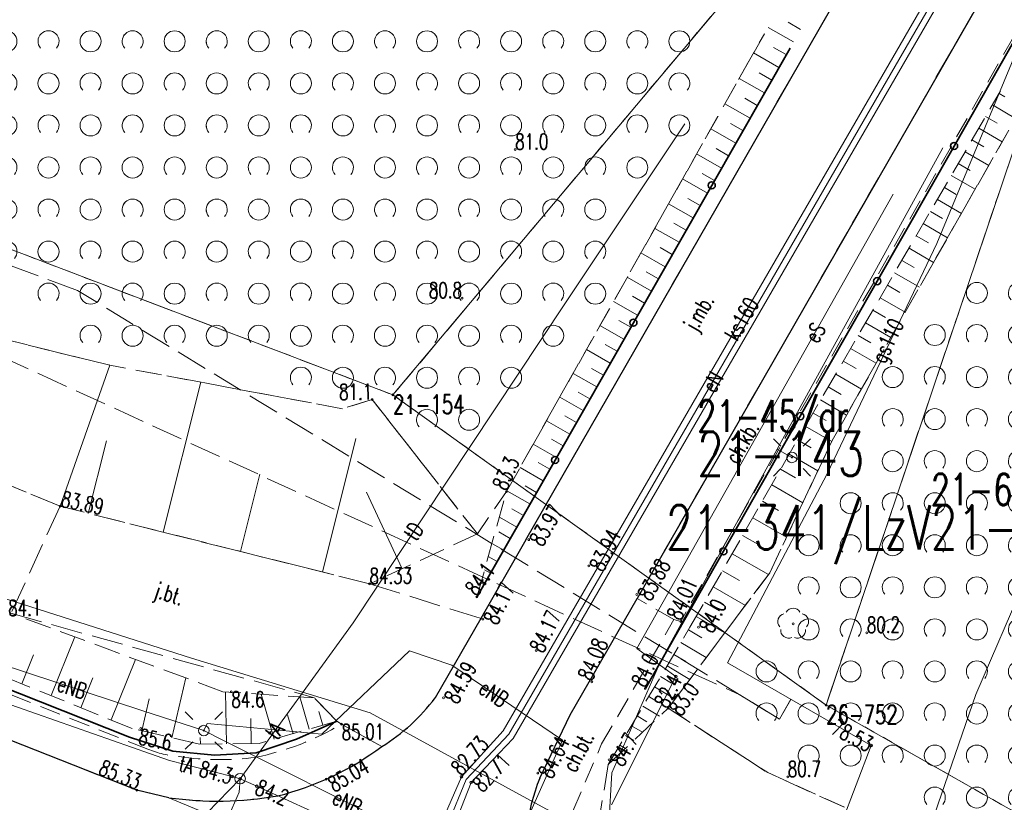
# Model space of a CAD drawing. Header units: metres. Extents: x 7505752 to 7507120, y 5839999 to 5840598.
# Tile 26 of 35: x 7506577 to 7506624, y 5840235 to 5840273. Entities that reach past the tile are written whole.
import ezdxf
from ezdxf.enums import TextEntityAlignment as Align

# ---------------------------------------------------------------- set-up
doc = ezdxf.new("R2010")
doc.units = ezdxf.units.M
for name, pattern in [('2_1', [0]), ('2_14', [1, -1]), ('2_OTKC', [1.5, 1, -0.5]), ('2_OTKJ', [2, 1.5, -0.5]), ('2_OTKK', [0]), ('2_OTRK', [1.75, 1.25, -0.5]), ('2_OTRKG', [1.75, 1.25, -0.5]), ('2_OTZK', [1.5, 1, -0.5]), ('4_SUEP_A', [0]), ('4_SUGP', [0]), ('4_SUKP', [0]), ('4_SUPP_P', [2, 1.5, -0.5]), ('4_SUTP_A', [0]), ('4_SUWP', [0]), ('GDE', [0]), ('GUK', [2, 1.5, -0.5]), ('GUZ', [1, 0.5, -0.5])]:
    doc.linetypes.add(name, pattern=pattern)
doc.layers.get('0').update_dxf_attribs({"color": 250, "linetype": 'CONTINUOUS', "lineweight": 100})
for name, color, linetype, lineweight in [('Dzialki', 7, 'GDE', 18), ('Numery_dzialek', 7, 'CONTINUOUS', 20), ('Numery_punktow', 7, 'CONTINUOUS', 9), ('OTK_E_T_0', 7, 'CONTINUOUS', 0), ('OTK_E_T_1', 7, 'CONTINUOUS', 0), ('OTK_L_0', 7, '2_OTKJ', 18), ('OTK_L_1', 7, '2_OTKK', 25), ('OTK_L_2', 7, '2_OTKC', 18), ('OTO_L_0', 7, 'CONTINUOUS', 35), ('OTR_L_1', 7, '2_OTRK', 18), ('OTR_T_0', 7, 'CONTINUOUS', 18), ('OTR_T_1', 7, 'CONTINUOUS', 18), ('OTZ_L_1', 7, '2_OTZK', 18), ('Punkty', 7, 'CONTINUOUS', 18), ('SUE_T_3', 7, 'CONTINUOUS', 18), ('SUEP_E_T_0', 1, 'CONTINUOUS', 0), ('SUEP_L_0', 1, '4_SUEP_A', 18), ('SUER_T_0', 1, 'CONTINUOUS', 18), ('SUP_T_0', 7, 'CONTINUOUS', 18), ('SUWP_L_0', 5, '4_SUWP', 18)]:
    doc.layers.add(name, color=color, linetype=linetype, lineweight=lineweight)
for name, color, linetype, lineweight, true_color in [('Kontury', 96, 'GUK', 18, 0x008000), ('Numery_konturow', 96, 'CONTINUOUS', 20, 0x008000), ('Numery_uzytkow', 96, 'CONTINUOUS', 15, 0x008000), ('OTZ_T_0', 96, 'CONTINUOUS', 18, 0x008000), ('P_SUGP_L_0', 52, '4_SUPP_P', 18, 0xbfbf00), ('SUGP_E_T_0', 52, 'CONTINUOUS', 0, 0xbfbf00), ('SUGP_L_0', 52, '4_SUGP', 18, 0xbfbf00), ('SUGR_T_0', 52, 'CONTINUOUS', 18, 0xbfbf00), ('SUKP_E_T_0', 36, 'CONTINUOUS', 0, 0x803300), ('SUKP_L_0', 36, '4_SUKP', 18, 0x803300), ('SUKR_T_0', 36, 'CONTINUOUS', 18, 0x803300), ('SUTP_E_T_0', 30, 'CONTINUOUS', 0, 0xff9100), ('SUTP_L_0', 30, '4_SUTP_A', 18, 0xff9100), ('SUTR_T_0', 30, 'CONTINUOUS', 18, 0xff9100), ('Uzytki', 96, 'GUZ', 18, 0x008000)]:
    doc.layers.add(name, color=color, linetype=linetype, lineweight=lineweight, true_color=true_color)
doc.styles.get("Standard").update_dxf_attribs({"font": 'Simplex.SHX', "width": 0.75})

# ---------------------------------------------------------------- blocks, each defined once
blk = doc.blocks.new('GRO')
at = {"linetype": 'CONTINUOUS'}
blk.add_circle((0, 0), 0.045, dxfattribs=at)
blk = doc.blocks.new('2_OTRN')
at = {"linetype": 'CONTINUOUS'}
blk.add_circle((0, 0), 0.045, dxfattribs=at)
blk = doc.blocks.new('2_OTRS')
at = {"linetype": 'CONTINUOUS'}
blk.add_circle((0, 0), 0.045, dxfattribs=at)
blk = doc.blocks.new('2_OTZK')
at = {"linetype": 'CONTINUOUS'}
for centre in [(-1, 1), (1, -1)]:
    blk.add_circle(centre, 0.5, dxfattribs=at)
for centre, start, end in [((1, 1), 318.5904, 221.4096), ((-1, -1), 318.7031, 221.2969)]:
    blk.add_arc(centre, 0.5, start, end, dxfattribs=at)
blk = doc.blocks.new('2_OTZL')
at = {"linetype": 'CONTINUOUS'}
blk.add_circle((0, 0), 0.045, dxfattribs=at)
for centre, start, end in [((-0.357, 0.116), 102.1445, 221.86), ((0, 0.375), 30.1401, 149.8599), ((0.357, 0.116), 318.14, 77.8555), ((-0.22, -0.303), 174.1482, 293.8542), ((0.22, -0.303), 246.1458, 5.8518)]:
    blk.add_arc(centre, 0.375, start, end, dxfattribs=at)
blk = doc.blocks.new('4_SUEO_W')
at = {"linetype": 'CONTINUOUS'}
for p, q in [((-0.53035, 0.53035), (-0.8839, 0.8839)), ((0.53035, 0.53035), (0.8839, 0.8839)), ((-0.53035, -0.53035), (-0.8839, -0.8839)), ((0.53035, -0.53035), (0.8839, -0.8839))]:
    blk.add_line(p, q, dxfattribs=at)
blk.add_circle((0, 0), 0.025, dxfattribs=at)
blk = doc.blocks.new('4_SUPP')
at = {"linetype": 'CONTINUOUS'}
blk.add_circle((0, 0), 0.25, dxfattribs=at)
blk = doc.blocks.new('4_SUPS')
at = {"linetype": 'CONTINUOUS'}
blk.add_circle((0, 0), 0.0625, dxfattribs=at)
blk = doc.blocks.new('4_SUPK')
at = {"linetype": 'CONTINUOUS'}
blk.add_circle((0, 0), 0.25, dxfattribs=at)

msp = doc.modelspace()

# ---------------------------------------------------------------- linework, layer by layer
at = {"layer": 'Dzialki'}
for p, q in [((7506504.17, 5840289.22), (7506594.55, 5840254.82)), ((7506594.55, 5840254.82), (7506610.79, 5840274.15)), ((7506615.15, 5840240.07), (7506624.01, 5840266.32)), ((7506615.15, 5840240.07), (7506594.55, 5840254.82)), ((7506642.64, 5840224.47), (7506615.15, 5840240.07))]:
    msp.add_line(p, q, dxfattribs=at)
at = {"layer": 'Kontury'}
for p, q in [((7506504.17, 5840289.22), (7506594.55, 5840254.82)), ((7506594.55, 5840254.82), (7506610.79, 5840274.15)), ((7506624.01, 5840266.32), (7506615.15, 5840240.07)), ((7506615.15, 5840240.07), (7506642.64, 5840224.47))]:
    msp.add_line(p, q, dxfattribs=at)
at = {"layer": 'OTK_L_0', "linetype": '2_OTKJ'}
for p, q in [((7506600.864, 5840247.924), (7506628.698, 5840296.415)), ((7506634.057, 5840293.762), (7506606.164, 5840245.14)), ((7506578.72, 5840249.52), (7506563.855, 5840255.698)), ((7506578.72, 5840249.52), (7506576.385, 5840244.433)), ((7506593.438, 5840245.832), (7506578.72, 5840249.52)), ((7506600.864, 5840247.924), (7506598.724, 5840244.192)), ((7506593.438, 5840245.832), (7506598.724, 5840244.192)), ((7506602.972, 5840239.607), (7506606.164, 5840245.14)), ((7506576.385, 5840244.433), (7506590.815, 5840240.413)), ((7506598.724, 5840244.192), (7506596.556, 5840240.412)), ((7506591.873, 5840239.3), (7506590.815, 5840240.413)), ((7506582.365, 5840236.023), (7506573.328, 5840239.591)), ((7506601.533, 5840236.586), (7506602.972, 5840239.607)), ((7506591.873, 5840239.3), (7506592.104, 5840239.161)), ((7506594.022, 5840238.094), (7506592.104, 5840239.161)), ((7506583.887, 5840235.664), (7506582.365, 5840236.023))]:
    msp.add_line(p, q, dxfattribs=at)
at = {"layer": 'OTK_L_0', "linetype": '2_14'}
msp.add_line((7506583.887, 5840235.664), (7506603.046, 5840227.705), dxfattribs=at)
at = {"layer": 'OTK_L_0', "linetype": '2_OTKJ'}
for centre, radius, start, end in [((7506589.115, 5840246.002), 9.306, 301.816, 323.0818), ((7506585.65, 5840249.377), 14.049, 284.0778, 306.5759), ((7506609.738, 5840233.202), 8.875, 157.583, 191.1076), ((7506586.207, 5840252.009), 16.509, 261.9227, 279.9779)]:
    msp.add_arc(centre, radius, start, end, dxfattribs=at)
at = {"layer": 'OTK_L_1', "linetype": '2_OTKK'}
for p, q in [((7506600.864, 5840247.924), (7506628.698, 5840296.415)), ((7506634.057, 5840293.762), (7506606.164, 5840245.14)), ((7506600.864, 5840247.924), (7506598.724, 5840244.192)), ((7506602.972, 5840239.607), (7506606.164, 5840245.14)), ((7506598.724, 5840244.192), (7506596.556, 5840240.412)), ((7506582.365, 5840236.023), (7506573.328, 5840239.591)), ((7506601.533, 5840236.586), (7506602.972, 5840239.607)), ((7506583.887, 5840235.664), (7506582.365, 5840236.023))]:
    msp.add_line(p, q, dxfattribs=at)
for centre, radius, start, end in [((7506589.115, 5840246.002), 9.306, 301.816, 323.0818), ((7506585.65, 5840249.377), 14.049, 284.0778, 306.5759), ((7506609.738, 5840233.202), 8.875, 157.583, 191.1076), ((7506586.207, 5840252.009), 16.509, 261.9227, 279.9779)]:
    msp.add_arc(centre, radius, start, end, dxfattribs=at)
at = {"layer": 'OTK_L_2', "linetype": '2_OTKC'}
for p, q in [((7506634.057, 5840293.762), (7506606.164, 5840245.14)), ((7506635.95, 5840292.726), (7506608.232, 5840244.044)), ((7506602.972, 5840239.607), (7506606.164, 5840245.14)), ((7506607.911, 5840244.132), (7506606.164, 5840245.14)), ((7506604.472, 5840238.217), (7506607.911, 5840244.132)), ((7506607.911, 5840244.132), (7506608.232, 5840244.044)), ((7506582.891, 5840237.967), (7506574.797, 5840241.192)), ((7506582.365, 5840236.023), (7506573.328, 5840239.591)), ((7506601.533, 5840236.586), (7506602.972, 5840239.607)), ((7506594.022, 5840238.094), (7506592.104, 5840239.161)), ((7506603.104, 5840235.027), (7506604.472, 5840238.217)), ((7506583.887, 5840235.664), (7506582.365, 5840236.023))]:
    msp.add_line(p, q, dxfattribs=at)
for centre, radius, start, end in [((7506585.453, 5840250.289), 12.963, 281.4403, 300.8668), ((7506585.65, 5840249.377), 14.049, 284.0778, 306.5759), ((7506584.808, 5840242.788), 5.188, 248.318, 265.3108), ((7506586.327, 5840250.452), 12.98, 261.3909, 277.5151), ((7506609.738, 5840233.202), 8.875, 157.583, 191.1076), ((7506586.207, 5840252.009), 16.509, 261.9227, 279.9779)]:
    msp.add_arc(centre, radius, start, end, dxfattribs=at)
at = {"layer": 'OTO_L_0'}
for p, q in [((7506621.233, 5840266.654), (7506624.889, 5840273.079)), ((7506609.707, 5840264.784), (7506613.432, 5840271.315)), ((7506617.577, 5840260.229), (7506621.233, 5840266.654)), ((7506605.983, 5840258.253), (7506609.707, 5840264.784)), ((7506613.92, 5840253.805), (7506617.577, 5840260.229)), ((7506602.258, 5840251.722), (7506605.983, 5840258.253)), ((7506610.264, 5840247.38), (7506613.92, 5840253.805)), ((7506598.543, 5840245.207), (7506602.258, 5840251.722)), ((7506606.554, 5840240.862), (7506610.264, 5840247.38)), ((7506582.027, 5840238.541), (7506575.054, 5840241.302)), ((7506591.873, 5840239.3), (7506589.969, 5840238.446)), ((7506584.082, 5840237.875), (7506582.027, 5840238.541)), ((7506589.969, 5840238.446), (7506588.043, 5840237.793)), ((7506586.064, 5840237.679), (7506584.082, 5840237.875)), ((7506588.043, 5840237.793), (7506586.064, 5840237.679))]:
    msp.add_line(p, q, dxfattribs=at)
for centre in [(7506621.233, 5840266.654), (7506609.707, 5840264.784), (7506617.577, 5840260.229), (7506605.983, 5840258.253), (7506613.92, 5840253.805), (7506602.258, 5840251.722), (7506610.264, 5840247.38)]:
    msp.add_circle(centre, 0.17, dxfattribs=at)
at = {"layer": 'OTR_L_1', "linetype": '2_1'}
for p, q in [((7506613.597, 5840271.604), (7506612.39, 5840272.292)), ((7506613.936, 5840272.199), (7506613.341, 5840272.539)), ((7506613.253, 5840271.001), (7506612.646, 5840271.347)), ((7506612.907, 5840270.394), (7506611.697, 5840271.084)), ((7506612.562, 5840269.79), (7506611.959, 5840270.134)), ((7506612.218, 5840269.186), (7506611.015, 5840269.872)), ((7506623.374, 5840269.158), (7506623.653, 5840268.995)), ((7506611.533, 5840267.985), (7506610.337, 5840268.667)), ((7506611.875, 5840268.585), (7506611.275, 5840268.927)), ((7506623.054, 5840268.609), (7506624.153, 5840267.969)), ((7506622.733, 5840268.057), (7506623.285, 5840267.735)), ((7506611.192, 5840267.387), (7506610.595, 5840267.727)), ((7506610.852, 5840266.79), (7506609.662, 5840267.469)), ((7506622.41, 5840267.502), (7506623.519, 5840266.856)), ((7506622.085, 5840266.944), (7506622.643, 5840266.62)), ((7506610.174, 5840265.602), (7506608.99, 5840266.277)), ((7506610.512, 5840266.195), (7506609.919, 5840266.534)), ((7506621.759, 5840266.384), (7506622.88, 5840265.732)), ((7506621.431, 5840265.821), (7506621.994, 5840265.493)), ((7506609.836, 5840265.01), (7506609.246, 5840265.347)), ((7506621.102, 5840265.255), (7506622.234, 5840264.596)), ((7506609.5, 5840264.42), (7506608.323, 5840265.091)), ((7506620.771, 5840264.687), (7506621.339, 5840264.355)), ((7506608.83, 5840263.245), (7506607.659, 5840263.912)), ((7506609.164, 5840263.832), (7506608.577, 5840264.166)), ((7506620.438, 5840264.115), (7506621.581, 5840263.45)), ((7506620.104, 5840263.541), (7506620.678, 5840263.206)), ((7506608.496, 5840262.66), (7506607.912, 5840262.992)), ((7506619.768, 5840262.964), (7506620.922, 5840262.292)), ((7506608.163, 5840262.076), (7506606.999, 5840262.74)), ((7506619.43, 5840262.384), (7506620.01, 5840262.046)), ((7506607.5, 5840260.913), (7506606.342, 5840261.574)), ((7506607.831, 5840261.494), (7506607.251, 5840261.825)), ((7506619.091, 5840261.801), (7506620.257, 5840261.122)), ((7506618.75, 5840261.215), (7506619.336, 5840260.874)), ((7506607.17, 5840260.335), (7506606.593, 5840260.664)), ((7506618.407, 5840260.627), (7506619.585, 5840259.941)), ((7506606.841, 5840259.757), (7506605.689, 5840260.414)), ((7506618.063, 5840260.035), (7506618.654, 5840259.691)), ((7506606.185, 5840258.607), (7506605.04, 5840259.26)), ((7506606.512, 5840259.181), (7506605.938, 5840259.509)), ((7506617.717, 5840259.44), (7506618.906, 5840258.748)), ((7506617.369, 5840258.843), (7506617.966, 5840258.495)), ((7506605.858, 5840258.035), (7506605.287, 5840258.36)), ((7506617.019, 5840258.243), (7506618.22, 5840257.544)), ((7506605.533, 5840257.464), (7506604.394, 5840258.113)), ((7506616.668, 5840257.639), (7506617.272, 5840257.288)), ((7506604.884, 5840256.326), (7506603.751, 5840256.972)), ((7506605.208, 5840256.894), (7506604.64, 5840257.218)), ((7506616.315, 5840257.033), (7506617.528, 5840256.327)), ((7506615.96, 5840256.424), (7506616.57, 5840256.069)), ((7506604.561, 5840255.76), (7506603.996, 5840256.082)), ((7506583.624, 5840248.291), (7506585.411, 5840255.421)), ((7506604.239, 5840255.195), (7506603.112, 5840255.837)), ((7506615.604, 5840255.811), (7506616.829, 5840255.098)), ((7506603.918, 5840254.632), (7506603.356, 5840254.952)), ((7506615.246, 5840255.196), (7506615.861, 5840254.838)), ((7506603.597, 5840254.07), (7506602.477, 5840254.709)), ((7506614.886, 5840254.577), (7506616.123, 5840253.857)), ((7506602.959, 5840252.951), (7506601.845, 5840253.587)), ((7506603.278, 5840253.51), (7506602.719, 5840253.828)), ((7506614.524, 5840253.956), (7506615.145, 5840253.594)), ((7506614.159, 5840253.33), (7506615.412, 5840252.601)), ((7506580.059, 5840249.184), (7506580.926, 5840252.642)), ((7506591.194, 5840246.394), (7506592.784, 5840252.738)), ((7506602.641, 5840252.394), (7506602.086, 5840252.711)), ((7506613.783, 5840252.675), (7506614.438, 5840252.3)), ((7506602.324, 5840251.838), (7506601.216, 5840252.47)), ((7506613.392, 5840251.993), (7506614.756, 5840251.211)), ((7506601.693, 5840250.732), (7506600.591, 5840251.36)), ((7506602.008, 5840251.284), (7506601.456, 5840251.599)), ((7506612.985, 5840251.282), (7506613.695, 5840250.875)), ((7506587.3, 5840247.37), (7506588.221, 5840251.046)), ((7506601.066, 5840249.631), (7506599.969, 5840250.256)), ((7506601.379, 5840250.18), (7506600.829, 5840250.494)), ((7506612.56, 5840250.542), (7506614.041, 5840249.693)), ((7506594.981, 5840246.547), (7506593.292, 5840250.189)), ((7506600.753, 5840249.083), (7506600.205, 5840249.395)), ((7506612.117, 5840249.771), (7506612.889, 5840249.328)), ((7506600.44, 5840248.535), (7506599.609, 5840249.009)), ((7506611.657, 5840248.967), (7506613.264, 5840248.045)), ((7506600.128, 5840247.987), (7506599.58, 5840248.299)), ((7506611.176, 5840248.13), (7506612.014, 5840247.649)), ((7506599.815, 5840247.439), (7506599.258, 5840247.757)), ((7506599.503, 5840246.891), (7506599.082, 5840247.131)), ((7506610.681, 5840247.266), (7506612.408, 5840246.276)), ((7506599.19, 5840246.343), (7506598.907, 5840246.505)), ((7506610.215, 5840246.453), (7506611.028, 5840245.986)), ((7506598.878, 5840245.795), (7506598.731, 5840245.879)), ((7506609.775, 5840245.687), (7506611.307, 5840244.808)), ((7506598.565, 5840245.247), (7506598.555, 5840245.253)), ((7506609.361, 5840244.965), (7506610.083, 5840244.551)), ((7506608.972, 5840244.285), (7506610.331, 5840243.506)), ((7506578.29, 5840240.516), (7506579.42, 5840243.309)), ((7506608.603, 5840243.647), (7506609.236, 5840243.269)), ((7506608.245, 5840243.045), (7506609.447, 5840242.33)), ((7506576.893, 5840241.082), (7506577.45, 5840242.457)), ((7506607.905, 5840242.475), (7506608.476, 5840242.135)), ((7506581.147, 5840239.36), (7506582.312, 5840242.239)), ((7506607.583, 5840241.934), (7506608.665, 5840241.29)), ((7506579.708, 5840239.942), (7506580.282, 5840241.36)), ((7506584.029, 5840238.513), (7506584.695, 5840241.357)), ((7506607.278, 5840241.42), (7506607.791, 5840241.115)), ((7506606.988, 5840240.933), (7506607.962, 5840240.354)), ((7506586.626, 5840238.222), (7506586.591, 5840240.694)), ((7506588.894, 5840238.448), (7506588.284, 5840240.581)), ((7506590.565, 5840238.926), (7506590.126, 5840240.458)), ((7506606.713, 5840240.472), (7506607.175, 5840240.197)), ((7506582.607, 5840238.846), (7506582.961, 5840240.357)), ((7506606.438, 5840240.01), (7506607.23, 5840239.538)), ((7506589.798, 5840238.707), (7506589.54, 5840239.611)), ((7506591.219, 5840239.113), (7506591.032, 5840239.767)), ((7506606.163, 5840239.548), (7506606.625, 5840239.273)), ((7506587.814, 5840238.239), (7506587.797, 5840239.427)), ((7506605.889, 5840239.086), (7506606.417, 5840238.772)), ((7506605.614, 5840238.624), (7506606.01, 5840238.389)), ((7506585.39, 5840238.205), (7506585.385, 5840238.532)), ((7506605.339, 5840238.162), (7506605.603, 5840238.005)), ((7506605.064, 5840237.701), (7506605.196, 5840237.622))]:
    msp.add_line(p, q, dxfattribs=at)
at = {"layer": 'OTR_L_1', "linetype": '2_OTRK'}
for p, q in [((7506599.948, 5840250.218), (7506612.212, 5840271.997)), ((7506615.433, 5840252.645), (7506623.834, 5840267.409)), ((7506569.151, 5840259.165), (7506581.093, 5840256.23)), ((7506592.144, 5840254.159), (7506581.093, 5840256.23)), ((7506593.566, 5840254.594), (7506592.144, 5840254.159)), ((7506593.566, 5840254.594), (7506598.562, 5840248.208)), ((7506612.466, 5840246.354), (7506615.433, 5840252.645)), ((7506598.543, 5840245.207), (7506599.948, 5840250.218)), ((7506612.466, 5840246.354), (7506609.942, 5840242.987)), ((7506586.462, 5840240.702), (7506576.385, 5840244.433)), ((7506609.942, 5840242.987), (7506607.636, 5840239.92)), ((7506590.815, 5840240.413), (7506586.462, 5840240.702)), ((7506591.873, 5840239.3), (7506590.815, 5840240.413)), ((7506604.789, 5840237.239), (7506607.636, 5840239.92)), ((7506607.636, 5840239.92), (7506612.371, 5840236.856)), ((7506641.49, 5840223.699), (7506612.371, 5840236.856))]:
    msp.add_line(p, q, dxfattribs=at)
at = {"layer": 'OTR_L_1', "linetype": '2_OTRKG'}
for p, q in [((7506601.131, 5840249.746), (7506613.432, 5840271.315)), ((7506614.128, 5840253.276), (7506623.447, 5840269.284)), ((7506578.72, 5840249.52), (7506563.855, 5840255.698)), ((7506608.674, 5840243.767), (7506614.128, 5840253.276)), ((7506593.438, 5840245.832), (7506578.72, 5840249.52)), ((7506598.543, 5840245.207), (7506601.131, 5840249.746)), ((7506598.562, 5840248.208), (7506593.438, 5840245.832)), ((7506604.789, 5840237.239), (7506608.674, 5840243.767)), ((7506582.154, 5840238.952), (7506575.133, 5840241.794)), ((7506591.873, 5840239.3), (7506588.18, 5840238.244)), ((7506585.35, 5840238.204), (7506582.154, 5840238.952)), ((7506588.18, 5840238.244), (7506585.35, 5840238.204)), ((7506604.012, 5840232.573), (7506604.789, 5840237.239))]:
    msp.add_line(p, q, dxfattribs=at)
at = {"layer": 'OTR_L_1', "linetype": '2_14'}
msp.add_line((7506581.093, 5840256.23), (7506578.72, 5840249.52), dxfattribs=at)
at = {"layer": 'OTR_L_1', "linetype": '2_1'}
for p in [(7506578.72, 5840249.52), (7506598.562, 5840248.208), (7506591.873, 5840239.3), (7506604.789, 5840237.239)]:
    msp.add_point(p, dxfattribs=at)
at = {"layer": 'OTZ_L_1', "linetype": '2_OTZK'}
for p, q in [((7506612.212, 5840271.997), (7506599.948, 5840250.218)), ((7506623.834, 5840267.409), (7506615.433, 5840252.645)), ((7506581.093, 5840256.23), (7506569.151, 5840259.165)), ((7506592.144, 5840254.159), (7506581.093, 5840256.23)), ((7506593.566, 5840254.594), (7506592.144, 5840254.159)), ((7506598.562, 5840248.208), (7506593.566, 5840254.594)), ((7506615.433, 5840252.645), (7506612.466, 5840246.354)), ((7506599.948, 5840250.218), (7506598.562, 5840248.208)), ((7506612.466, 5840246.354), (7506609.942, 5840242.987)), ((7506609.942, 5840242.987), (7506607.636, 5840239.92)), ((7506607.636, 5840239.92), (7506612.371, 5840236.856)), ((7506612.371, 5840236.856), (7506641.49, 5840223.699))]:
    msp.add_line(p, q, dxfattribs=at)
at = {"layer": 'P_SUGP_L_0', "linetype": '4_SUPP_P'}
for p, q in [((7506579.547, 5840259.784), (7506128.302, 5840427.644)), ((7506568.572, 5840260.012), (7506611.05, 5840240.551)), ((7506612.928, 5840239.405), (7506579.547, 5840259.784)), ((7506611.05, 5840240.551), (7506612.928, 5840239.405)), ((7506612.928, 5840239.405), (7506613.464, 5840240.341)), ((7506613.464, 5840240.34), (7506612.928, 5840239.405))]:
    msp.add_line(p, q, dxfattribs=at)
at = {"layer": 'SUEP_L_0', "linetype": '4_SUEP_A'}
for p, q in [((7506600.058, 5840238.686), (7506623.063, 5840278.463)), ((7506612.817, 5840252.231), (7506620.691, 5840266.565)), ((7506618.341, 5840264.358), (7506606.151, 5840242.759)), ((7506607.29, 5840242.168), (7506612.817, 5840252.231)), ((7506613.523, 5840251.843), (7506612.817, 5840252.231)), ((7506606.151, 5840242.759), (7506608, 5840241.432)), ((7506595.34, 5840242.644), (7506591.167, 5840238.685)), ((7506597.345, 5840241.968), (7506595.34, 5840242.644)), ((7506582.658, 5840239.796), (7506575.27, 5840242.225)), ((7506602.611, 5840238.404), (7506597.345, 5840241.968)), ((7506604.957, 5840236.851), (7506607.29, 5840242.168)), ((7506608, 5840241.432), (7506604.943, 5840235.33)), ((7506585.555, 5840238.856), (7506582.658, 5840239.796)), ((7506585.713, 5840239.187), (7506585.555, 5840238.856)), ((7506591.167, 5840238.685), (7506585.713, 5840239.187)), ((7506585.555, 5840238.856), (7506586.529, 5840238.373)), ((7506598.033, 5840236.532), (7506600.058, 5840238.686)), ((7506586.529, 5840238.373), (7506598.231, 5840232.503)), ((7506601.104, 5840235.023), (7506602.611, 5840238.404)), ((7506604.653, 5840231.698), (7506604.957, 5840236.851)), ((7506597.099, 5840234.255), (7506598.033, 5840236.532))]:
    msp.add_line(p, q, dxfattribs=at)
at = {"layer": 'SUGP_L_0', "linetype": '4_SUGP'}
for p, q in [((7506620.408, 5840262.022), (7506624.234, 5840271.23)), ((7506615.194, 5840251.063), (7506620.408, 5840262.022)), ((7506610.456, 5840242.069), (7506615.194, 5840251.063)), ((7506617.285, 5840238.145), (7506610.456, 5840242.069)), ((7506605.067, 5840206.075), (7506617.285, 5840238.145))]:
    msp.add_line(p, q, dxfattribs=at)
at = {"layer": 'SUKP_L_0', "linetype": '4_SUKP'}
for p, q in [((7506599.797, 5840238.835), (7506622.802, 5840278.611)), ((7506623.285, 5840278.265), (7506600.27, 5840238.478)), ((7506597.802, 5840236.66), (7506599.797, 5840238.835)), ((7506600.27, 5840238.478), (7506598.264, 5840236.393)), ((7506596.808, 5840234.373), (7506597.802, 5840236.66)), ((7506598.264, 5840236.393), (7506597.38, 5840234.127))]:
    msp.add_line(p, q, dxfattribs=at)
at = {"layer": 'SUTP_L_0', "linetype": '4_SUTP_A'}
for p, q in [((7506602.716, 5840259.148), (7506608.436, 5840267.709)), ((7506602.716, 5840259.148), (7506592.65, 5840243.986)), ((7506573.955, 5840245.806), (7506584.961, 5840242.302)), ((7506592.65, 5840243.986), (7506587.281, 5840236.567)), ((7506584.961, 5840242.302), (7506593.46, 5840239.701)), ((7506583.925, 5840237.434), (7506572.596, 5840241.386)), ((7506593.46, 5840239.701), (7506600.91, 5840235.622)), ((7506586.897, 5840236.667), (7506583.925, 5840237.434)), ((7506587.281, 5840236.567), (7506586.897, 5840236.667)), ((7506587.236, 5840235.927), (7506587.281, 5840236.567)), ((7506587.281, 5840236.567), (7506588.076, 5840236.206)), ((7506588.076, 5840236.206), (7506593.221, 5840233.868)), ((7506583.082, 5840226.467), (7506587.236, 5840235.927)), ((7506600.91, 5840235.622), (7506607.887, 5840231.869))]:
    msp.add_line(p, q, dxfattribs=at)
at = {"layer": 'SUTR_T_0', "linetype": 'CONTINUOUS', "lineweight": 0}
msp.add_line((7506587.281, 5840236.567), (7506585.158, 5840234.373), dxfattribs=at)
at = {"layer": 'SUWP_L_0', "linetype": '4_SUWP'}
for p, q in [((7506629.688, 5840257.845), (7506622.268, 5840240.57)), ((7506622.268, 5840240.57), (7506619.778, 5840233.372))]:
    msp.add_line(p, q, dxfattribs=at)
at = {"layer": 'Uzytki'}
for p, q in [((7506504.17, 5840289.22), (7506594.55, 5840254.82)), ((7506594.55, 5840254.82), (7506610.79, 5840274.15)), ((7506624.01, 5840266.32), (7506615.15, 5840240.07)), ((7506615.15, 5840240.07), (7506594.55, 5840254.82)), ((7506642.64, 5840224.47), (7506615.15, 5840240.07))]:
    msp.add_line(p, q, dxfattribs=at)

# ---------------------------------------------------------------- block references
at = {"layer": 'OTR_T_0'}
for p in [(7506578.72, 5840249.52), (7506601.004, 5840247.934), (7506603.863, 5840246.684), (7506593.438, 5840245.832), (7506606.143, 5840245.33), (7506598.825, 5840244.16), (7506608.232, 5840244.044), (7506601.356, 5840242.657), (7506604.006, 5840241.165), (7506596.956, 5840240.415), (7506592.104, 5840239.161), (7506601.432, 5840236.835), (7506591.372, 5840236.546), (7506582.365, 5840236.023)]:
    msp.add_blockref('2_OTRS', p, dxfattribs=at)
at = {"layer": 'OTR_T_1'}
for p in [(7506600.364, 5840266.483), (7506597.833, 5840259.424), (7506593.566, 5840254.594), (7506599.942, 5840250.219), (7506598.537, 5840245.208), (7506609.074, 5840243.77), (7506617.087, 5840243.505), (7506606.549, 5840240.863), (7506586.862, 5840240.705), (7506607.636, 5840239.92), (7506582.554, 5840238.955), (7506604.828, 5840237.459), (7506613.325, 5840236.648)]:
    msp.add_blockref('2_OTRN', p, dxfattribs=at)
at = {"layer": 'OTZ_L_1'}
for p in [(7506579.169, 5840272.634), (7506583.169, 5840272.634), (7506587.169, 5840272.634), (7506591.169, 5840272.634), (7506595.169, 5840272.634), (7506599.169, 5840272.634), (7506603.169, 5840272.634), (7506607.169, 5840272.634), (7506577.169, 5840270.634), (7506581.169, 5840270.634), (7506585.169, 5840270.634), (7506589.169, 5840270.634), (7506593.169, 5840270.634), (7506597.169, 5840270.634), (7506601.169, 5840270.634), (7506605.169, 5840270.634), (7506579.169, 5840268.634), (7506583.169, 5840268.634), (7506587.169, 5840268.634), (7506591.169, 5840268.634), (7506595.169, 5840268.634), (7506599.169, 5840268.634), (7506603.169, 5840268.634), (7506607.169, 5840268.634), (7506577.169, 5840266.634), (7506581.169, 5840266.634), (7506585.169, 5840266.634), (7506589.169, 5840266.634), (7506593.169, 5840266.634), (7506597.169, 5840266.634), (7506601.169, 5840266.634), (7506605.169, 5840266.634), (7506579.169, 5840264.634), (7506583.169, 5840264.634), (7506587.169, 5840264.634), (7506591.169, 5840264.634), (7506595.169, 5840264.634), (7506599.169, 5840264.634), (7506603.169, 5840264.634), (7506577.169, 5840262.634), (7506581.169, 5840262.634), (7506585.169, 5840262.634), (7506589.169, 5840262.634), (7506593.169, 5840262.634), (7506597.169, 5840262.634), (7506601.169, 5840262.634), (7506579.169, 5840260.634), (7506583.169, 5840260.634), (7506587.169, 5840260.634), (7506591.169, 5840260.634), (7506595.169, 5840260.634), (7506599.169, 5840260.634), (7506603.169, 5840260.634), (7506581.169, 5840258.634), (7506585.169, 5840258.634), (7506589.169, 5840258.634), (7506593.169, 5840258.634), (7506597.169, 5840258.634), (7506601.169, 5840258.634), (7506623.316, 5840258.667), (7506621.316, 5840256.667), (7506591.169, 5840256.634), (7506595.169, 5840256.634), (7506599.169, 5840256.634), (7506597.169, 5840254.634), (7506619.316, 5840254.667), (7506623.316, 5840254.667), (7506621.316, 5840252.667), (7506619.316, 5840250.667), (7506623.316, 5840250.667), (7506617.316, 5840248.667), (7506621.316, 5840248.667), (7506615.316, 5840246.667), (7506619.316, 5840246.667), (7506623.316, 5840246.667), (7506617.316, 5840244.667), (7506621.316, 5840244.667), (7506615.316, 5840242.667), (7506619.316, 5840242.667), (7506623.316, 5840242.667), (7506613.316, 5840240.667), (7506617.316, 5840240.667), (7506621.316, 5840240.667), (7506615.316, 5840238.667), (7506619.316, 5840238.667), (7506623.316, 5840238.667), (7506621.316, 5840236.667), (7506623.316, 5840234.667)]:
    msp.add_blockref('2_OTZK', p, dxfattribs=at)
at = {"layer": 'OTZ_T_0'}
msp.add_blockref('2_OTZL', (7506613.58, 5840243.93), dxfattribs=at)
at = {"layer": 'Punkty'}
for p in [(7506594.55, 5840254.82), (7506615.15, 5840240.07)]:
    msp.add_blockref('GRO', p, dxfattribs=at)
at = {"layer": 'SUE_T_3'}
for name, p in [('4_SUEO_W', (7506613.523, 5840251.843)), ('4_SUPP', (7506613.523, 5840251.843)), ('4_SUEO_W', (7506585.555, 5840238.856)), ('4_SUPP', (7506585.555, 5840238.856))]:
    msp.add_blockref(name, p, dxfattribs=at)
at = {"layer": 'SUER_T_0'}
msp.add_blockref('4_SUPS', (7506608, 5840241.432), dxfattribs=at)
at = {"layer": 'SUGR_T_0'}
msp.add_blockref('4_SUPS', (7506617.285, 5840238.145), dxfattribs=at)
at = {"layer": 'SUKR_T_0'}
for p in [(7506597.802, 5840236.66), (7506598.264, 5840236.393)]:
    msp.add_blockref('4_SUPS', p, dxfattribs=at)
at = {"layer": 'SUP_T_0'}
msp.add_blockref('4_SUPK', (7506587.281, 5840236.567), dxfattribs=at)
at = {"layer": 'SUTR_T_0'}
for p in [(7506586.897, 5840236.667), (7506587.281, 5840236.567), (7506588.076, 5840236.206)]:
    msp.add_blockref('4_SUPS', p, dxfattribs=at)

# ---------------------------------------------------------------- texts
at = {"layer": 'Numery_dzialek', "width": 0.7}
for s, p in [('21-143', (7506609.025, 5840253.067)), ('21-168', (7506620.135, 5840249.571))]:
    msp.add_text(s, height=2.1, dxfattribs=at).set_placement(p, align=Align.TOP_LEFT)
at = {"layer": 'Numery_konturow', "width": 0.7}
msp.add_text('21-341/LzV', height=2.1, dxfattribs=at).set_placement((7506620.135, 5840249.571), align=Align.TOP_RIGHT)
at = {"layer": 'Numery_punktow', "width": 0.7}
for s, p in [('21-154', (7506594.55, 5840254.82)), ('26-752', (7506615.15, 5840240.07))]:
    msp.add_text(s, height=0.9, dxfattribs=at).set_placement(p, align=Align.TOP_LEFT)
at = {"layer": 'Numery_uzytkow', "width": 0.7}
for s, p in [('21-45/dr', (7506609.025, 5840253.067)), ('21-62/Lz', (7506620.135, 5840249.571))]:
    msp.add_text(s, height=1.5, dxfattribs=at).set_placement(p)
at = {"layer": 'OTK_E_T_0', "lineweight": 9, "width": 0.7}
for s, rotation, p in [('j.mb.', 60.3616, (7506609.179, 5840258.684)), ('j.bt.', 342.204, (7506583.885, 5840245.259))]:
    msp.add_text(s, height=0.75, rotation=rotation, dxfattribs=at).set_placement(p, align=Align.MIDDLE)
at = {"layer": 'OTK_E_T_1', "lineweight": 9, "width": 0.7}
for s, rotation, p in [('ch.kb.', 59.9038, (7506611.146, 5840252.562)), ('ch.bt.', 62.529, (7506603.349, 5840237.863))]:
    msp.add_text(s, height=0.75, rotation=rotation, dxfattribs=at).set_placement(p, align=Align.MIDDLE)
at = {"layer": 'OTR_T_0', "lineweight": 9, "width": 0.7}
for s, rotation, p in [('83.89', 348.2542, (7506578.72, 5840249.52)), ('84.33', 0.3975, (7506593.438, 5840245.832)), ('84.01', 65.8971, (7506608.232, 5840244.044)), ('84.08', 66.8813, (7506604.006, 5840241.165))]:
    msp.add_text(s, height=0.75, rotation=rotation, dxfattribs=at).set_placement(p)
for s, rotation, p in [('83.97', 59.731, (7506601.004, 5840247.934)), ('83.94', 64.0212, (7506603.863, 5840246.684)), ('83.88', 61.0011, (7506606.143, 5840245.33)), ('84.17', 63.7828, (7506598.825, 5840244.16)), ('84.59', 62.4509, (7506596.956, 5840240.415)), ('85.01', 0.3971, (7506592.104, 5840239.161)), ('84.64', 64.521, (7506601.432, 5840236.835)), ('85.04', 30.3387, (7506591.372, 5840236.546))]:
    msp.add_text(s, height=0.75, rotation=rotation, dxfattribs=at).set_placement(p, align=Align.TOP_LEFT)
msp.add_text('84.17', height=0.75, rotation=64.276, dxfattribs=at).set_placement((7506601.356, 5840242.657), align=Align.MIDDLE_LEFT)
msp.add_text('85.33', height=0.75, rotation=337.4675, dxfattribs=at).set_placement((7506582.365, 5840236.023), align=Align.RIGHT)
at = {"layer": 'OTR_T_1', "lineweight": 9, "width": 0.7}
for s, rotation, p in [('81.0', 0.3983, (7506600.364, 5840266.483)), ('83.3', 65.7319, (7506599.942, 5840250.219)), ('84.1', 53.8344, (7506598.537, 5840245.208)), ('84.1', 0.3981, (7506576.256, 5840244.312)), ('80.2', 0.3965, (7506617.087, 5840243.505)), ('84.0', 65.6006, (7506606.549, 5840240.863)), ('80.7', 0.3959, (7506613.325, 5840236.648))]:
    msp.add_text(s, height=0.75, rotation=rotation, dxfattribs=at).set_placement(p)
for s, rotation, p in [('80.8', 0.398, (7506597.833, 5840259.424)), ('81.1', 0.3979, (7506593.566, 5840254.594))]:
    msp.add_text(s, height=0.75, rotation=rotation, dxfattribs=at).set_placement(p, align=Align.RIGHT)
for s, rotation, p in [('84.0', 64.0214, (7506609.074, 5840243.77)), ('83.0', 55.3741, (7506607.636, 5840239.92)), ('84.6', 0.3775, (7506586.862, 5840240.705)), ('85.6', 348.3574, (7506582.554, 5840238.955)), ('84.7', 60.2409, (7506604.828, 5840237.459))]:
    msp.add_text(s, height=0.75, rotation=rotation, dxfattribs=at).set_placement(p, align=Align.TOP_LEFT)
at = {"layer": 'SUEP_E_T_0', "lineweight": 9, "width": 0.7}
for s, rotation, p in [('eS', 60.5591, (7506614.626, 5840257.775)), ('eN', 59.9572, (7506609.746, 5840255.436)), ('eNB', 341.7997, (7506579.29, 5840240.903)), ('eNB', 325.91, (7506599.342, 5840240.616)), ('eNB', 333.3622, (7506592.38, 5840235.438))]:
    msp.add_text(s, height=0.75, rotation=rotation, dxfattribs=at).set_placement(p, align=Align.MIDDLE)
at = {"layer": 'SUER_T_0', "lineweight": 9, "width": 0.7}
msp.add_text('82.4', height=0.75, rotation=62.5054, dxfattribs=at).set_placement((7506608, 5840241.432), align=Align.MIDDLE_RIGHT)
at = {"layer": 'SUGP_E_T_0', "lineweight": 9, "width": 0.7}
msp.add_text('gs110', height=0.75, rotation=64.5546, dxfattribs=at).set_placement((7506618.18, 5840257.34), align=Align.MIDDLE)
at = {"layer": 'SUGR_T_0', "lineweight": 9, "width": 0.7}
msp.add_text('78.53', height=0.75, rotation=332.48, dxfattribs=at).set_placement((7506617.285, 5840238.145), align=Align.MIDDLE_RIGHT)
at = {"layer": 'SUKP_E_T_0', "lineweight": 9, "width": 0.7}
msp.add_text('ks160', height=0.75, rotation=59.9572, dxfattribs=at).set_placement((7506611.132, 5840258.433), align=Align.MIDDLE)
at = {"layer": 'SUKR_T_0', "lineweight": 9, "width": 0.7}
msp.add_text('82.73', height=0.75, rotation=47.8465, dxfattribs=at).set_placement((7506597.802, 5840236.66))
msp.add_text('82.71', height=0.75, rotation=46.0999, dxfattribs=at).set_placement((7506598.264, 5840236.393), align=Align.TOP_LEFT)
at = {"layer": 'SUTP_E_T_0', "lineweight": 9, "width": 0.7}
for s, rotation, p in [('tD', 56.4226, (7506595.534, 5840248.329)), ('tA', 54.1062, (7506588.927, 5840238.842)), ('tA', 345.519, (7506584.732, 5840237.226))]:
    msp.add_text(s, height=0.75, rotation=rotation, dxfattribs=at).set_placement(p, align=Align.MIDDLE)
at = {"layer": 'SUTR_T_0', "lineweight": 9, "width": 0.7}
msp.add_text('84.3', height=0.75, rotation=345.5189, dxfattribs=at).set_placement((7506586.897, 5840236.667), align=Align.MIDDLE_RIGHT)
msp.add_text('84.2', height=0.75, rotation=337.4652, dxfattribs=at).set_placement((7506588.076, 5840236.206), align=Align.MIDDLE_LEFT)

doc.saveas('drawing.dxf')
